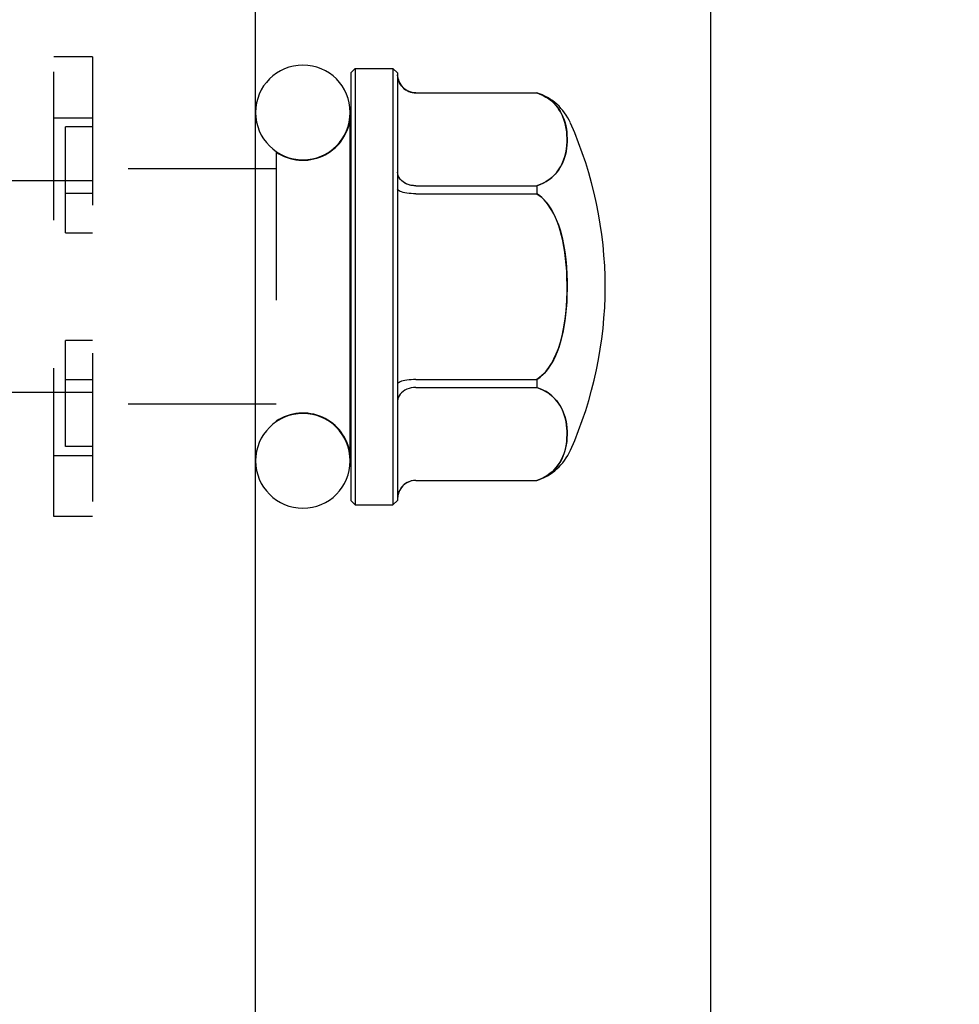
# Model space of a CAD drawing. Header units: inches. Extents: x 0 to 29.3, y 0 to 19.
# Tile 13 of 67: x 5.2 to 6.2, y 5.8 to 6.9. Entities that reach past the tile are written whole.
import ezdxf

# ---------------------------------------------------------------- set-up
doc = ezdxf.new("R2010")
doc.units = ezdxf.units.IN
doc.header["$LTSCALE"] = 1.612069
doc.header["$MEASUREMENT"] = 0
doc.linetypes.add('HIDDEN', pattern=[0.2, 0.1, -0.1])
doc.layers.get('0').update_dxf_attribs({"linetype": 'CONTINUOUS'})
for name, color, linetype in [('02___PRT_ALL_AXES', 7, 'CONTINUOUS'), ('DEFAULT_2', 8, 'HIDDEN'), ('DIMENSIONS', 7, 'CONTINUOUS')]:
    doc.layers.add(name, color=color, linetype=linetype)
doc.styles.get("Standard").update_dxf_attribs({"font": 'arial.ttf'})
doc.dimstyles.new('DIMSTYLE_1', dxfattribs={"dimtxt": 0.12931, "dimasz": 0.172414, "dimexe": 0.09, "dimexo": 0.07, "dimgap": 0.0375, "dimtad": 0, "dimtih": 1, "dimtoh": 1, "dimzin": 4, "dimdsep": 46, "dimtxsty": 'Standard', "dimblk": '_FILLED', "dimblk1": '_FILLED', "dimblk2": '_FILLED', "dimcen": 0.09, "dimazin": 1, "dimtfac": 1, "dimtofl": 0, "dimtmove": 0, "dimatfit": 3, "dimldrblk": '_FILLED', "dimfxl": 0, "dimtolj": 1, "dimtzin": 4, "dimarcsym": 0})

# ---------------------------------------------------------------- blocks, each defined once
blk = doc.blocks.new('_FILLED')
at = {"color": 0, "linetype": 'ByBlock'}
blk.add_solid([(0, 0), (-1, 0.2), (-1, -0.2)], dxfattribs=at)
blk = doc.blocks.new('*D1')
at = {"layer": 'DIMENSIONS', "color": 2, "linetype": 'Continuous'}
for p, q in [((5.4218, 8.0932), (6.0635, 8.0932)), ((5.9083, 8.0932), (5.9083, 5.0611)), ((5.9083, 1.5932), (5.9083, 4.6085)), ((5.4218, 1.5932), (6.0635, 1.5932))]:
    blk.add_line(p, q, dxfattribs=at)
at = {"layer": 'DIMENSIONS', "color": 2, "linetype": 'Continuous', "xscale": 0.1724137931, "yscale": 0.1724137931, "zscale": 0.1724137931}
for p, rotation in [((5.9083, 8.0932), 90), ((5.9083, 1.5932), 270)]:
    blk.add_blockref('_FILLED', p, dxfattribs=dict(at, rotation=rotation))
at = {"layer": 'DIMENSIONS', "color": 2, "linetype": 'Continuous', "insert": (5.9083, 4.9965), "char_height": 0.12931, "width": 0.541277, "attachment_point": 2, "line_spacing_factor": 0.9}
blk.add_mtext('6.50\\PDOOR', dxfattribs=at)

msp = doc.modelspace()

# ---------------------------------------------------------------- linework, layer by layer
at = {"color": 3, "linetype": 'Continuous'}
msp.add_line((5.4131, 1.7052), (5.4131, 7.9812), dxfattribs=at)
at = {"color": 7, "linetype": 'Continuous'}
for p, q in [((5.5216, 6.8307), (5.5166, 6.8257)), ((5.5166, 6.8257), (5.5166, 6.3607)), ((5.5216, 6.8307), (5.5626, 6.8307)), ((5.5216, 6.8307), (5.5216, 6.3557)), ((5.5626, 6.8307), (5.5626, 6.3557)), ((5.5676, 6.8257), (5.5626, 6.8307)), ((5.5676, 6.8257), (5.5676, 6.3607)), ((5.5876, 6.804), (5.7192, 6.804)), ((5.5161, 6.4037), (5.5161, 6.7827)), ((5.5876, 6.7029), (5.7192, 6.7029)), ((5.7192, 6.7029), (5.7192, 6.6943)), ((5.5876, 6.6943), (5.7192, 6.6943)), ((5.5876, 6.4922), (5.7192, 6.4922)), ((5.7192, 6.4922), (5.7192, 6.4835)), ((5.5876, 6.4835), (5.7192, 6.4835)), ((5.5876, 6.3825), (5.7192, 6.3825)), ((5.5216, 6.3557), (5.5166, 6.3607)), ((5.5216, 6.3557), (5.5626, 6.3557)), ((5.5676, 6.3607), (5.5626, 6.3557))]:
    msp.add_line(p, q, dxfattribs=at)
for points in [[(5.5876, 6.804), (5.5851, 6.8041), (5.5826, 6.8046), (5.5801, 6.8054), (5.5778, 6.8065), (5.5756, 6.808), (5.5736, 6.8097), (5.5719, 6.8116), (5.5704, 6.8138), (5.5692, 6.8161), (5.5683, 6.8186), (5.5678, 6.8212), (5.5676, 6.8238)], [(5.7192, 6.7029), (5.7227, 6.7042), (5.7261, 6.7058), (5.7294, 6.7076), (5.7325, 6.7096), (5.7354, 6.7119), (5.7381, 6.7145), (5.7406, 6.7172), (5.7429, 6.7202), (5.745, 6.7235), (5.7468, 6.727), (5.7483, 6.7308), (5.7496, 6.7347), (5.7506, 6.7387), (5.7514, 6.7427), (5.7518, 6.7467), (5.7521, 6.7506), (5.7521, 6.7544), (5.752, 6.7582), (5.7517, 6.7618), (5.7512, 6.7653), (5.7505, 6.7687), (5.7497, 6.7719), (5.7487, 6.775), (5.7476, 6.778), (5.7463, 6.7808), (5.7449, 6.7835), (5.7433, 6.786), (5.7416, 6.7884), (5.7398, 6.7906), (5.7379, 6.7927), (5.7358, 6.7946), (5.7337, 6.7963), (5.7316, 6.7979), (5.7294, 6.7993), (5.7271, 6.8006), (5.7246, 6.8018), (5.722, 6.8029), (5.7192, 6.804)], [(5.5876, 6.7029), (5.5851, 6.7031), (5.5826, 6.7034), (5.5801, 6.704), (5.5778, 6.7048), (5.5756, 6.7059), (5.5736, 6.7072), (5.5719, 6.7086), (5.5704, 6.7102), (5.5692, 6.712), (5.5683, 6.7139), (5.5678, 6.7158), (5.5676, 6.7178)], [(5.5876, 6.6943), (5.5851, 6.6943), (5.5826, 6.6944), (5.5801, 6.6946), (5.5778, 6.6949), (5.5756, 6.6953), (5.5736, 6.6957), (5.5719, 6.6962), (5.5704, 6.6968), (5.5692, 6.6973), (5.5683, 6.698), (5.5678, 6.6986), (5.5676, 6.6993)], [(5.7192, 6.4922), (5.7227, 6.4948), (5.726, 6.4978), (5.7292, 6.5013), (5.7322, 6.5053), (5.7351, 6.5097), (5.7378, 6.5146), (5.7403, 6.52), (5.7426, 6.526), (5.7448, 6.5327), (5.7466, 6.5398), (5.7483, 6.5475), (5.7496, 6.5555), (5.7506, 6.5636), (5.7514, 6.5717), (5.7518, 6.5797), (5.7521, 6.5876), (5.7521, 6.5953), (5.752, 6.6027), (5.7517, 6.61), (5.7512, 6.6171), (5.7505, 6.6239), (5.7497, 6.6305), (5.7486, 6.6369), (5.7475, 6.6431), (5.7461, 6.6488), (5.7446, 6.6543), (5.743, 6.6593), (5.7413, 6.664), (5.7395, 6.6684), (5.7376, 6.6723), (5.7356, 6.676), (5.7335, 6.6793), (5.7314, 6.6823), (5.7292, 6.6851), (5.727, 6.6877), (5.7245, 6.6901), (5.722, 6.6923), (5.7192, 6.6943)], [(5.5876, 6.4922), (5.5851, 6.4922), (5.5826, 6.492), (5.5801, 6.4918), (5.5778, 6.4915), (5.5756, 6.4912), (5.5736, 6.4907), (5.5719, 6.4903), (5.5704, 6.4897), (5.5692, 6.4891), (5.5683, 6.4885), (5.5678, 6.4879), (5.5676, 6.4872)], [(5.5876, 6.4835), (5.5851, 6.4834), (5.5826, 6.4831), (5.5801, 6.4825), (5.5778, 6.4816), (5.5756, 6.4806), (5.5736, 6.4793), (5.5719, 6.4778), (5.5704, 6.4762), (5.5692, 6.4745), (5.5683, 6.4726), (5.5678, 6.4707), (5.5676, 6.4687)], [(5.7192, 6.3825), (5.7226, 6.3837), (5.7259, 6.3852), (5.7291, 6.387), (5.7321, 6.389), (5.7351, 6.3912), (5.7378, 6.3937), (5.7403, 6.3964), (5.7425, 6.3993), (5.7445, 6.4023), (5.7462, 6.4054), (5.7476, 6.4086), (5.7489, 6.4118), (5.7499, 6.4151), (5.7507, 6.4184), (5.7513, 6.4218), (5.7517, 6.4252), (5.752, 6.4287), (5.7521, 6.4322), (5.7521, 6.4357), (5.7519, 6.4392), (5.7515, 6.4426), (5.751, 6.4461), (5.7502, 6.4494), (5.7494, 6.4527), (5.7483, 6.4558), (5.7471, 6.4588), (5.7457, 6.4616), (5.7442, 6.4642), (5.7426, 6.4666), (5.7409, 6.4688), (5.7392, 6.4709), (5.7373, 6.4728), (5.7354, 6.4745), (5.7334, 6.4761), (5.7314, 6.4776), (5.7292, 6.479), (5.7269, 6.4803), (5.7245, 6.4814), (5.7219, 6.4825), (5.7192, 6.4835)], [(5.5876, 6.3825), (5.5851, 6.3823), (5.5826, 6.3819), (5.5801, 6.381), (5.5778, 6.3799), (5.5756, 6.3785), (5.5736, 6.3768), (5.5719, 6.3749), (5.5704, 6.3727), (5.5692, 6.3704), (5.5683, 6.3679), (5.5678, 6.3653), (5.5676, 6.3627)]]:
    msp.add_lwpolyline(points, dxfattribs=at)
for centre, radius, start, end in [((5.4646, 6.7827), 0.0515, 0, 180), ((5.701, 6.7469), 0.06, 23.979, 72.3405), ((5.701, 6.4396), 0.06, 287.6595, 336.021), ((5.4646, 6.4037), 0.0515, 180, 360)]:
    msp.add_arc(centre, radius, start, end, dxfattribs=at)
at = {"layer": '02___PRT_ALL_AXES', "color": 8, "linetype": 'HIDDEN'}
for p, q in [((5.5166, 6.7827), (5.5166, 6.4037)), ((5.4356, 6.7396), (5.4356, 6.4469)), ((5.4356, 6.7212), (5.2356, 6.7212)), ((5.4356, 6.4652), (5.2356, 6.4652))]:
    msp.add_line(p, q, dxfattribs=at)
at = {"layer": '02___PRT_ALL_AXES', "color": 7, "linetype": 'Continuous'}
for centre, radius, start, end in [((5.4646, 6.7827), 0.052, 352.398, 360), ((5.3556, 6.5932), 0.438, 336.021, 23.979), ((5.4646, 6.4037), 0.052, 0, 7.602)]:
    msp.add_arc(centre, radius, start, end, dxfattribs=at)
at = {"layer": '02___PRT_ALL_AXES', "color": 8, "linetype": 'HIDDEN'}
for centre, start, end in [((5.4646, 6.7827), 236.1036, 352.398), ((5.4646, 6.4037), 7.602, 123.8964)]:
    msp.add_arc(centre, 0.052, start, end, dxfattribs=at)
at = {"layer": 'DEFAULT_2', "color": 8, "linetype": 'HIDDEN'}
for p, q in [((5.2356, 6.8432), (5.1936, 6.8432)), ((5.1936, 6.3432), (5.1936, 6.8432)), ((5.2356, 6.8432), (5.2356, 6.3432)), ((5.5876, 6.804), (5.7192, 6.804)), ((5.7192, 6.804), (5.7192, 6.804)), ((5.1936, 6.7767), (5.2356, 6.7767)), ((5.2356, 6.7672), (5.2062, 6.7672)), ((5.2062, 6.6517), (5.2062, 6.7672)), ((5.2356, 6.7082), (5.1356, 6.7082)), ((5.2356, 6.6946), (5.2062, 6.6946)), ((5.2062, 6.6517), (5.2356, 6.6517)), ((5.2356, 6.5347), (5.2062, 6.5347)), ((5.2062, 6.4193), (5.2062, 6.5347)), ((5.2356, 6.4919), (5.2062, 6.4919)), ((5.2356, 6.4782), (5.1356, 6.4782)), ((5.2356, 6.4193), (5.2062, 6.4193)), ((5.1936, 6.4097), (5.2356, 6.4097)), ((5.5876, 6.3824), (5.7192, 6.3824)), ((5.7192, 6.3825), (5.7192, 6.3824)), ((5.2356, 6.3432), (5.1936, 6.3432))]:
    msp.add_line(p, q, dxfattribs=at)
for points in [[(5.5876, 6.804), (5.5854, 6.8041), (5.5833, 6.8044), (5.5811, 6.805), (5.5791, 6.8059), (5.5771, 6.8069), (5.5753, 6.8082), (5.5736, 6.8097), (5.5721, 6.8113), (5.5708, 6.8131), (5.5697, 6.8151), (5.5688, 6.8172), (5.5681, 6.8193), (5.5678, 6.8215), (5.5676, 6.8238)], [(5.7192, 6.804), (5.7226, 6.8027), (5.7259, 6.8012), (5.7291, 6.7995), (5.7321, 6.7975), (5.7351, 6.7953), (5.7378, 6.7928), (5.7403, 6.79), (5.7425, 6.7872), (5.7445, 6.7842), (5.7462, 6.7811), (5.7476, 6.7779), (5.7489, 6.7747), (5.7499, 6.7714), (5.7507, 6.7681), (5.7513, 6.7647), (5.7517, 6.7612), (5.752, 6.7578), (5.7521, 6.7543), (5.7521, 6.7508), (5.7519, 6.7473), (5.7515, 6.7438), (5.751, 6.7404), (5.7502, 6.737), (5.7494, 6.7338), (5.7483, 6.7306), (5.7471, 6.7276), (5.7457, 6.7249), (5.7442, 6.7223), (5.7426, 6.7199), (5.7409, 6.7176), (5.7392, 6.7156), (5.7373, 6.7137), (5.7354, 6.7119), (5.7334, 6.7103), (5.7314, 6.7089), (5.7292, 6.7075), (5.7269, 6.7062), (5.7245, 6.705), (5.7219, 6.7039), (5.7192, 6.7029)], [(5.5876, 6.7029), (5.5854, 6.703), (5.5833, 6.7033), (5.5811, 6.7037), (5.5791, 6.7043), (5.5771, 6.7051), (5.5753, 6.7061), (5.5736, 6.7072), (5.5721, 6.7084), (5.5708, 6.7098), (5.5697, 6.7112), (5.5688, 6.7128), (5.5681, 6.7144), (5.5678, 6.7161), (5.5676, 6.7178)], [(5.7192, 6.6943), (5.7227, 6.6917), (5.726, 6.6887), (5.7292, 6.6852), (5.7322, 6.6812), (5.7351, 6.6768), (5.7378, 6.6719), (5.7403, 6.6664), (5.7426, 6.6604), (5.7448, 6.6538), (5.7466, 6.6467), (5.7483, 6.639), (5.7496, 6.631), (5.7506, 6.6229), (5.7514, 6.6148), (5.7518, 6.6067), (5.7521, 6.5989), (5.7521, 6.5912), (5.752, 6.5837), (5.7517, 6.5765), (5.7512, 6.5694), (5.7505, 6.5626), (5.7497, 6.5559), (5.7486, 6.5495), (5.7475, 6.5434), (5.7461, 6.5376), (5.7446, 6.5322), (5.743, 6.5271), (5.7413, 6.5224), (5.7395, 6.5181), (5.7376, 6.5141), (5.7356, 6.5105), (5.7335, 6.5072), (5.7314, 6.5042), (5.7292, 6.5014), (5.727, 6.4988), (5.7245, 6.4964), (5.722, 6.4942), (5.7192, 6.4922)], [(5.7192, 6.4835), (5.7227, 6.4822), (5.7261, 6.4807), (5.7294, 6.4789), (5.7325, 6.4768), (5.7354, 6.4745), (5.7381, 6.472), (5.7406, 6.4692), (5.7429, 6.4662), (5.745, 6.4629), (5.7468, 6.4594), (5.7483, 6.4557), (5.7496, 6.4518), (5.7506, 6.4478), (5.7514, 6.4438), (5.7518, 6.4398), (5.7521, 6.4359), (5.7521, 6.432), (5.752, 6.4283), (5.7517, 6.4247), (5.7512, 6.4212), (5.7505, 6.4178), (5.7497, 6.4145), (5.7487, 6.4114), (5.7476, 6.4085), (5.7463, 6.4057), (5.7449, 6.403), (5.7433, 6.4005), (5.7416, 6.3981), (5.7398, 6.3959), (5.7379, 6.3938), (5.7358, 6.3919), (5.7337, 6.3902), (5.7316, 6.3886), (5.7294, 6.3872), (5.7271, 6.3858), (5.7246, 6.3846), (5.722, 6.3835), (5.7192, 6.3825)]]:
    msp.add_lwpolyline(points, dxfattribs=at)
for centre, radius, start, end in [((5.5876, 6.824), 0.02, 180, 270), ((5.4646, 6.7827), 0.0515, 180, 360), ((5.4646, 6.4037), 0.0515, 0, 180), ((5.5876, 6.3624), 0.02, 90, 180)]:
    msp.add_arc(centre, radius, start, end, dxfattribs=at)

# ---------------------------------------------------------------- dimensions: what is measured, and where the dimension line sits
at = {"layer": 'DIMENSIONS', "color": 2, "linetype": 'Continuous'}
dim = msp.add_linear_dim(base=(5.9083, 8.0932), p1=(5.3518, 1.5932), p2=(5.3518, 8.0932), angle=90, text='<>\\PDOOR', dimstyle='DIMSTYLE_1', dxfattribs=at)
dim.commit()
dim.dimension.update_dxf_attribs({"geometry": '*D1', "text_midpoint": (5.9083, 4.8348), "dimtype": 160})

doc.saveas('drawing.dxf')
